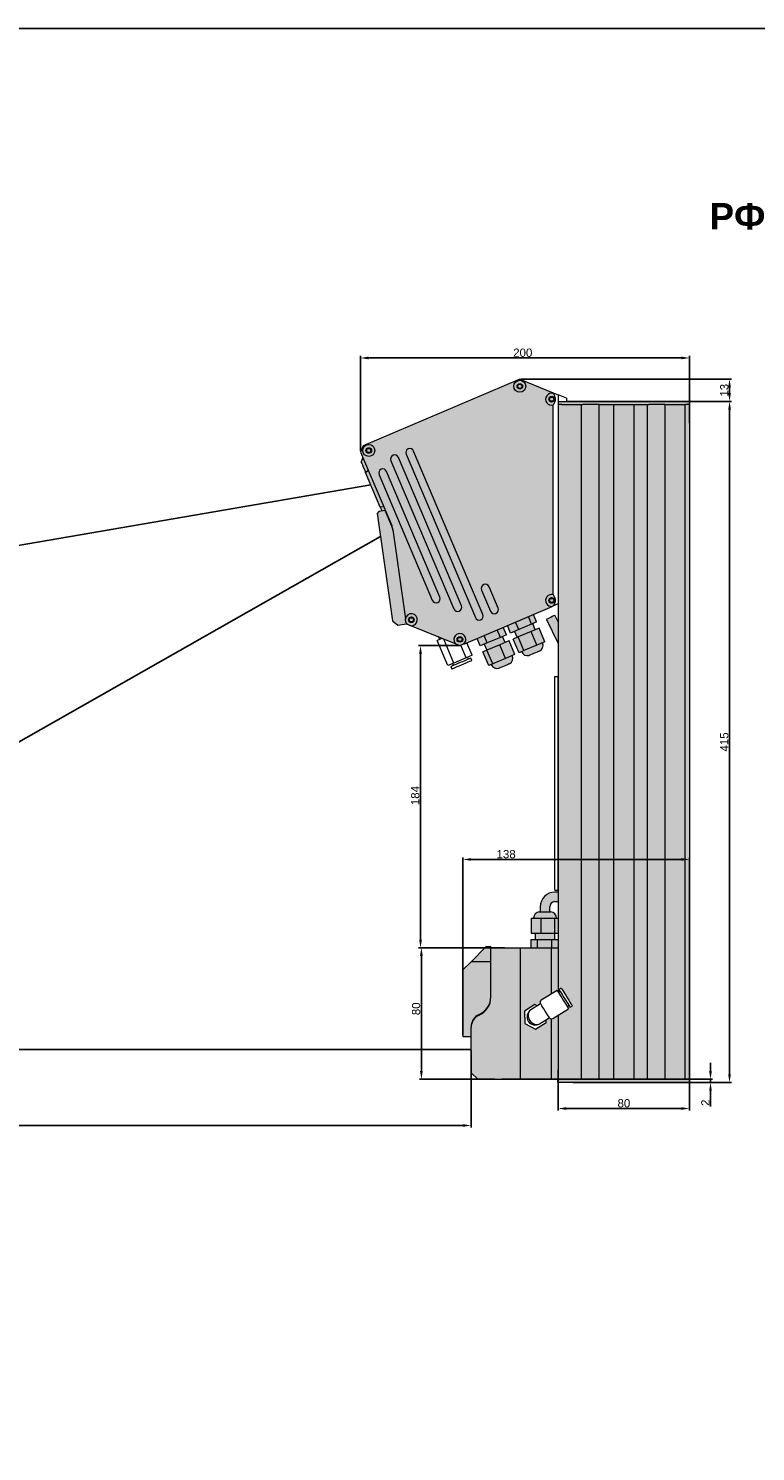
# Model space of a CAD drawing. Header units: millimetres. Extents: x 1690 to 10670, y 1931 to 4673.
# Tile 45 of 48: x 9654 to 10097, y 3106 to 3972. Entities that reach past the tile are written whole.
import ezdxf

# ---------------------------------------------------------------- set-up
doc = ezdxf.new("R2010")
doc.units = ezdxf.units.MM
doc.layers.add('FORMAT', color=7, linetype='Continuous')
doc.styles.get("Standard").update_dxf_attribs({"font": 'arial.ttf'})
doc.dimstyles.new('ISO-25', dxfattribs={"dimtxt": 2.5, "dimasz": 2.5, "dimexe": 1.25, "dimexo": 0.625, "dimtad": 1, "dimdec": 0, "dimtxsty": 'Standard', "dimcen": 2.5, "dimadec": 0, "dimazin": 0, "dimtfac": 1, "dimtdec": 0, "dimtmove": 0, "dimatfit": 3, "dimfxl": 0, "dimarcsym": 0})

# ---------------------------------------------------------------- blocks, each defined once
blk = doc.blocks.new('*D173')
at = {"color": 0, "lineweight": -2, "transparency": 16777216}
for p, q in [((9317.97, 3349.68), (9317.97, 3303.48)), ((9923.57, 3350.31), (9923.57, 3303.48)), ((9322.97, 3304.73), (9918.57, 3304.73))]:
    blk.add_line(p, q, dxfattribs=at)
at = {"color": 0, "transparency": 16777216}
for points in [[(9322.97, 3305.56), (9322.97, 3303.9), (9317.97, 3304.73)], [(9918.57, 3305.56), (9918.57, 3303.9), (9923.57, 3304.73)]]:
    blk.add_solid(points, dxfattribs=at)
at = {"layer": 'Defpoints', "color": 0, "transparency": 16777216}
for p in [(9317.97, 3350.31), (9923.57, 3350.93), (9923.57, 3304.73)]:
    blk.add_point(p, dxfattribs=at)
at = {"color": 0, "transparency": 16777216, "insert": (9615.79, 3315.52), "char_height": 20, "attachment_point": 5}
blk.add_mtext('smrZ', dxfattribs=at)
blk = doc.blocks.new('*D175')
at = {"color": 0, "lineweight": -2, "transparency": 16777216}
for p, q in [((9856.24, 3715.06), (9856.24, 3773)), ((9861.24, 3771.75), (10051.57, 3771.75)), ((10056.57, 3732.01), (10056.57, 3773))]:
    blk.add_line(p, q, dxfattribs=at)
at = {"color": 0, "transparency": 16777216}
for points in [[(9861.24, 3772.58), (9861.24, 3770.92), (9856.24, 3771.75)], [(10051.57, 3772.58), (10051.57, 3770.92), (10056.57, 3771.75)]]:
    blk.add_solid(points, dxfattribs=at)
at = {"layer": 'Defpoints', "color": 0, "transparency": 16777216}
for p in [(10056.57, 3771.75), (10056.57, 3731.39), (9856.24, 3714.44)]:
    blk.add_point(p, dxfattribs=at)
at = {"color": 0, "transparency": 16777216, "insert": (9955, 3774.93), "char_height": 5, "attachment_point": 5}
blk.add_mtext('200', dxfattribs=at)
blk = doc.blocks.new('*D174')
at = {"color": 0, "lineweight": -2, "transparency": 16777216}
for p, q in [((10069.28, 3337.86), (10069.28, 3342.86)), ((9942.15, 3332.86), (10070.53, 3332.86)), ((9985.65, 3330.86), (10070.53, 3330.86)), ((10069.28, 3332.86), (10069.28, 3330.86)), ((10069.28, 3325.86), (10069.28, 3316.3))]:
    blk.add_line(p, q, dxfattribs=at)
at = {"color": 0, "transparency": 16777216}
for points in [[(10068.45, 3337.86), (10070.11, 3337.86), (10069.28, 3332.86)], [(10068.45, 3325.86), (10070.11, 3325.86), (10069.28, 3330.86)]]:
    blk.add_solid(points, dxfattribs=at)
at = {"layer": 'Defpoints', "color": 0, "transparency": 16777216}
for p in [(9941.53, 3332.86), (9985.02, 3330.86), (10069.28, 3330.86)]:
    blk.add_point(p, dxfattribs=at)
at = {"color": 0, "transparency": 16777216, "insert": (10066.15, 3318.58), "char_height": 5, "attachment_point": 5, "rotation": 90}
blk.add_mtext('2', dxfattribs=at)
blk = doc.blocks.new('*D176')
at = {"color": 0, "lineweight": -2, "transparency": 16777216}
for p, q in [((9916.12, 3596.72), (9891.49, 3596.72)), ((9892.74, 3591.72), (9892.74, 3417.86)), ((9936.19, 3412.86), (9891.49, 3412.86))]:
    blk.add_line(p, q, dxfattribs=at)
at = {"color": 0, "transparency": 16777216}
for points in [[(9891.9, 3591.72), (9893.57, 3591.72), (9892.74, 3596.72)], [(9891.9, 3417.86), (9893.57, 3417.86), (9892.74, 3412.86)]]:
    blk.add_solid(points, dxfattribs=at)
at = {"layer": 'Defpoints', "color": 0, "transparency": 16777216}
for p in [(9916.74, 3596.72), (9892.74, 3412.86), (9936.81, 3412.86)]:
    blk.add_point(p, dxfattribs=at)
at = {"color": 0, "transparency": 16777216, "insert": (9889.56, 3505.48), "char_height": 5, "attachment_point": 5, "rotation": 90}
blk.add_mtext('184', dxfattribs=at)
blk = doc.blocks.new('*D177')
at = {"color": 0, "lineweight": -2, "transparency": 16777216}
for p, q in [((9953.76, 3758.83), (10082.13, 3758.83)), ((10080.88, 3750.36), (10080.88, 3753.83)), ((9982.2, 3745.36), (10082.13, 3745.36))]:
    blk.add_line(p, q, dxfattribs=at)
at = {"color": 0, "transparency": 16777216}
for points in [[(10080.04, 3753.83), (10081.71, 3753.83), (10080.88, 3758.83)], [(10080.04, 3750.36), (10081.71, 3750.36), (10080.88, 3745.36)]]:
    blk.add_solid(points, dxfattribs=at)
at = {"layer": 'Defpoints', "color": 0, "transparency": 16777216}
for p in [(9953.14, 3758.83), (10080.88, 3758.83), (9981.57, 3745.36)]:
    blk.add_point(p, dxfattribs=at)
at = {"color": 0, "transparency": 16777216, "insert": (10077.7, 3752.1), "char_height": 5, "attachment_point": 5, "rotation": 90}
blk.add_mtext('13', dxfattribs=at)
blk = doc.blocks.new('*D178')
at = {"color": 0, "lineweight": -2, "transparency": 16777216}
for p, q in [((9943.95, 3412.86), (9892.02, 3412.86)), ((9893.27, 3407.86), (9893.27, 3337.86)), ((9937.96, 3332.86), (9892.02, 3332.86))]:
    blk.add_line(p, q, dxfattribs=at)
at = {"color": 0, "transparency": 16777216}
for points in [[(9892.43, 3407.86), (9894.1, 3407.86), (9893.27, 3412.86)], [(9892.43, 3337.86), (9894.1, 3337.86), (9893.27, 3332.86)]]:
    blk.add_solid(points, dxfattribs=at)
at = {"layer": 'Defpoints', "color": 0, "transparency": 16777216}
for p in [(9944.57, 3412.86), (9893.27, 3332.86), (9938.59, 3332.86)]:
    blk.add_point(p, dxfattribs=at)
at = {"color": 0, "transparency": 16777216, "insert": (9890.09, 3375.74), "char_height": 5, "attachment_point": 5, "rotation": 90}
blk.add_mtext('80', dxfattribs=at)
blk = doc.blocks.new('*D179')
at = {"color": 0, "lineweight": -2, "transparency": 16777216}
for p, q in [((9918.57, 3359.49), (9918.57, 3467.88)), ((10051.57, 3466.63), (9923.57, 3466.63)), ((10056.57, 3335.75), (10056.57, 3467.88))]:
    blk.add_line(p, q, dxfattribs=at)
at = {"color": 0, "transparency": 16777216}
for points in [[(9923.57, 3467.46), (9923.57, 3465.79), (9918.57, 3466.63)], [(10051.57, 3467.46), (10051.57, 3465.79), (10056.57, 3466.63)]]:
    blk.add_solid(points, dxfattribs=at)
at = {"layer": 'Defpoints', "color": 0, "transparency": 16777216}
for p in [(9918.57, 3466.63), (9918.57, 3358.86), (10056.57, 3335.12)]:
    blk.add_point(p, dxfattribs=at)
at = {"color": 0, "transparency": 16777216, "insert": (9944.87, 3469.81), "char_height": 5, "attachment_point": 5}
blk.add_mtext('138', dxfattribs=at)
blk = doc.blocks.new('*D180')
at = {"color": 0, "lineweight": -2, "transparency": 16777216}
for p, q in [((10014.41, 3745.36), (10082.13, 3745.36)), ((10080.88, 3740.36), (10080.88, 3335.86)), ((10037.1, 3330.86), (10082.13, 3330.86))]:
    blk.add_line(p, q, dxfattribs=at)
at = {"color": 0, "transparency": 16777216}
for points in [[(10080.04, 3740.36), (10081.71, 3740.36), (10080.88, 3745.36)], [(10080.04, 3335.86), (10081.71, 3335.86), (10080.88, 3330.86)]]:
    blk.add_solid(points, dxfattribs=at)
at = {"layer": 'Defpoints', "color": 0, "transparency": 16777216}
for p in [(10013.78, 3745.36), (10036.47, 3330.86), (10080.88, 3330.86)]:
    blk.add_point(p, dxfattribs=at)
at = {"color": 0, "transparency": 16777216, "insert": (10077.7, 3538.11), "char_height": 5, "attachment_point": 5, "rotation": 90}
blk.add_mtext('415', dxfattribs=at)
blk = doc.blocks.new('*D181')
at = {"color": 0, "lineweight": -2, "transparency": 16777216}
for p, q in [((9976.57, 3338.68), (9976.57, 3313.81)), ((10056.57, 3338.68), (10056.57, 3313.81)), ((9981.57, 3315.06), (10051.57, 3315.06))]:
    blk.add_line(p, q, dxfattribs=at)
at = {"color": 0, "transparency": 16777216}
for points in [[(9981.57, 3315.89), (9981.57, 3314.23), (9976.57, 3315.06)], [(10051.57, 3315.89), (10051.57, 3314.23), (10056.57, 3315.06)]]:
    blk.add_solid(points, dxfattribs=at)
at = {"layer": 'Defpoints', "color": 0, "transparency": 16777216}
for p in [(9976.57, 3339.3), (10056.57, 3339.3), (10056.57, 3315.06)]:
    blk.add_point(p, dxfattribs=at)
at = {"color": 0, "transparency": 16777216, "insert": (10016.57, 3318.24), "char_height": 5, "attachment_point": 5}
blk.add_mtext('80', dxfattribs=at)

msp = doc.modelspace()

# ---------------------------------------------------------------- hatches: boundary and pattern name
h = msp.add_hatch(color=254)
h.dxf.hatch_style = 1
h.paths.add_polyline_path([(9888.54, 3715.11, 1), (9883.94, 3713.16), (9926.14, 3613.74, 0.999593), (9930.74, 3615.7)], flags=0)
h.paths.add_polyline_path([(9879.34, 3711.21, 1), (9874.73, 3709.25), (9913.03, 3619.04, 0.999716), (9917.63, 3621)], flags=16)
h.paths.add_polyline_path([(9973.57, 3743.15, -1.324657), (9973.57, 3750.17), (9973.57, 3750.57), (9953.14, 3758.83), (9857.83, 3718.37), (9856.24, 3714.44), (9875.22, 3669.72), (9875.26, 3669.41), (9871.25, 3678.87), (9867.29, 3678.31), (9866.44, 3677.18), (9875.62, 3611.82), (9879.01, 3609.27), (9883.96, 3609.97), (9883.82, 3610.94), (9883.54, 3612.99, -2.328526), (9886.79, 3608.82), (9914.44, 3597.65, -2.825265), (9919.03, 3597.69), (9972.99, 3620.6, -1.217609), (9973.57, 3627.73)])
h.paths.add_polyline_path([(9904.51, 3626.3, -0.999894), (9899.92, 3624.34), (9867.48, 3700.74, -0.99952), (9872.08, 3702.7)], flags=16)
h.paths.add_polyline_path([(9874.73, 3709.25, -1), (9879.34, 3711.21), (9879.34, 3711.21), (9917.63, 3621, -0.999716), (9913.03, 3619.04)], flags=16)
h.paths.add_polyline_path([(9883.94, 3713.16, -1), (9888.54, 3715.11), (9930.74, 3615.7, -0.999593), (9926.14, 3613.74)], flags=16)
h.paths.add_polyline_path([(9939.95, 3619.61, -1), (9935.34, 3617.65), (9935.34, 3617.65), (9929.87, 3630.54, -0.999504), (9934.47, 3632.5)], flags=16)
h.paths.add_polyline_path([(9857.58, 3715.47, -1), (9864.88, 3715.47, -1)], flags=16)
h.paths.add_polyline_path([(9859.53, 3715.47, -1), (9862.93, 3715.47, -1)], flags=0)
h.paths.add_polyline_path([(9859.98, 3715.47, -1), (9862.48, 3715.47, -1)], flags=0)
h.paths.add_polyline_path([(9949.53, 3754.5, -1), (9956.83, 3754.5, -1)], flags=16)
h.paths.add_polyline_path([(9951.48, 3754.5, -1), (9954.88, 3754.5, -1)], flags=0)
h.paths.add_polyline_path([(9951.93, 3754.5, -1), (9954.43, 3754.5, -1)], flags=0)
h = msp.add_hatch(color=254)
h.dxf.hatch_style = 1
edge = h.paths.add_edge_path()
edge.add_spline(control_points=[(9973.57, 3750.17), (9973.66, 3750.06), (9974.06, 3749.5), (9974.58, 3748.56), (9974.92, 3747.2), (9974.9, 3745.97), (9974.49, 3744.5), (9973.93, 3743.68), (9973.57, 3743.15)], knot_values=[0, 0, 0, 0, 0.061223, 0.293751, 0.431238, 0.583878, 0.735435, 1, 1, 1, 1], degree=3, periodic=0)
edge.add_arc((9972.57, 3746.66), 3.65, 74.09941, 285.90096)
h.paths.add_polyline_path([(9974.27, 3746.66, -1), (9970.87, 3746.66, -1)], flags=16)
h.paths.add_polyline_path([(9973.82, 3746.66, -1), (9971.32, 3746.66, -1)], flags=0)
h.paths.add_polyline_path([(9956.83, 3754.5, 1), (9949.53, 3754.5, 1)])
h.paths.add_polyline_path([(9951.48, 3754.5, -1), (9954.88, 3754.5, -1)], flags=16)
h.paths.add_polyline_path([(9951.93, 3754.5, -1), (9954.43, 3754.5, -1)], flags=0)
h.paths.add_polyline_path([(9857.58, 3715.47, 1), (9864.88, 3715.47, 1)])
h.paths.add_polyline_path([(9862.93, 3715.47, -1), (9859.53, 3715.47, -1)], flags=16)
h.paths.add_polyline_path([(9862.48, 3715.47, -1), (9859.98, 3715.47, -1)], flags=0)
h.paths.add_polyline_path([(9857.61, 3711.22), (9856.55, 3708.59), (9856.56, 3708.55), (9856.7, 3708.23), (9856.98, 3707.58), (9857.38, 3706.63), (9857.91, 3705.39), (9858.55, 3703.88), (9859.29, 3702.14), (9860.86, 3703.54)])
h.paths.add_polyline_path([(9860.86, 3703.54), (9859.29, 3702.14), (9868.26, 3680.99), (9870.37, 3681.15)])
edge = h.paths.add_edge_path()
edge.add_spline(control_points=[(9883.54, 3612.99), (9883.58, 3612.66), (9883.68, 3611.98), (9883.77, 3611.29), (9883.82, 3610.94)], knot_values=[0, 0, 0, 0, 0.484658, 1, 1, 1, 1], degree=3, periodic=0)
edge.add_arc((9887.15, 3612.45), 3.65, 204.48313, 231.51679)
edge.add_line((9884.87, 3609.6), (9884.87, 3609.6))
edge.add_spline(control_points=[(9884.87, 3609.6), (9885.18, 3609.47), (9885.82, 3609.21), (9886.46, 3608.95), (9886.79, 3608.82)], knot_values=[0, 0, 0, 0, 0.484656, 1, 1, 1, 1], degree=3, periodic=0)
edge.add_arc((9887.15, 3612.45), 3.65, 264.48282, 531.51719)
edge = h.paths.add_edge_path()
edge.add_spline(control_points=[(9914.44, 3597.65), (9914.75, 3597.53), (9915.39, 3597.27), (9916.03, 3597.01), (9916.36, 3596.88)], knot_values=[0, 0, 0, 0, 0.484653, 1, 1, 1, 1], degree=3, periodic=0)
edge.add_arc((9916.71, 3600.51), 3.65, 264.48368, 276.51644)
edge.add_line((9917.12, 3596.88), (9917.12, 3596.88))
edge.add_spline(control_points=[(9917.12, 3596.88), (9917.22, 3596.92), (9917.63, 3597.1), (9918.29, 3597.38), (9918.82, 3597.6), (9919.03, 3597.69)], knot_values=[0, 0, 0, 0, 0.155339, 0.660251, 1, 1, 1, 1], degree=3, periodic=0)
edge.add_arc((9916.71, 3600.51), 3.65, 309.48295, 591.51746)
h.paths.add_polyline_path([(9918.41, 3600.51, -1), (9915.01, 3600.51, -1)], flags=16)
h.paths.add_polyline_path([(9917.96, 3600.51, -1), (9915.46, 3600.51, -1)], flags=0)
edge = h.paths.add_edge_path()
edge.add_spline(control_points=[(9973.57, 3627.73), (9973.61, 3627.68), (9974, 3627.16), (9974.52, 3626.27), (9974.9, 3624.91), (9974.92, 3623.7), (9974.57, 3622.25), (9974.04, 3621.42), (9973.71, 3620.9)], knot_values=[0, 0, 0, 0, 0.031073, 0.285948, 0.428123, 0.582769, 0.736498, 1, 1, 1, 1], degree=3, periodic=0)
edge.add_arc((9972.57, 3624.22), 3.65, 74.09901, 276.51668)
edge.add_line((9972.99, 3620.6), (9972.99, 3620.6))
edge.add_line((9972.99, 3620.6), (9973.71, 3620.9))
h.paths.add_polyline_path([(9974.27, 3624.22, -1), (9970.87, 3624.22, -1)], flags=16)
h.paths.add_polyline_path([(9973.82, 3624.22, -1), (9971.32, 3624.22, -1)], flags=0)
h = msp.add_hatch(color=254)
h.dxf.hatch_style = 1
h.paths.add_polyline_path([(9951.48, 3754.5, 1), (9954.88, 3754.5, 1)])
h.paths.add_polyline_path([(9954.43, 3754.5, -1), (9951.93, 3754.5, -1)], flags=16)
h.paths.add_polyline_path([(9970.87, 3746.66, 1), (9974.27, 3746.66, 1)])
h.paths.add_polyline_path([(9973.82, 3746.66, -1), (9971.32, 3746.66, -1)], flags=16)
h.paths.add_polyline_path([(9862.93, 3715.47, 1), (9859.53, 3715.47, 1)])
h.paths.add_polyline_path([(9859.98, 3715.47, -1), (9862.48, 3715.47, -1)], flags=16)
h.paths.add_polyline_path([(9929.87, 3630.54), (9935.34, 3617.65, 1), (9939.95, 3619.61), (9934.47, 3632.5, 0.999504)])
h.paths.add_polyline_path([(9888.54, 3715.11, 1), (9883.94, 3713.16), (9926.14, 3613.74, 0.999593), (9930.74, 3615.7)])
h.paths.add_polyline_path([(9872.08, 3702.7, 0.99952), (9867.48, 3700.74), (9899.92, 3624.34, 0.999894), (9904.51, 3626.3)])
h = msp.add_hatch(color=254)
h.dxf.hatch_style = 1
h.paths.add_polyline_path([(9973.82, 3746.66, 1), (9971.32, 3746.66, 1)])
h.paths.add_polyline_path([(9951.93, 3754.5, 1), (9954.43, 3754.5, 1)])
h.paths.add_polyline_path([(9862.48, 3715.47, 1), (9859.98, 3715.47, 1)])
h.paths.add_polyline_path([(9870.37, 3681.15), (9868.26, 3680.99), (9869, 3679.25), (9869.28, 3678.59), (9871.25, 3678.87), (9873.52, 3673.52), (9873.63, 3673.48)])
h.paths.add_polyline_path([(9915.46, 3600.51, 1), (9917.96, 3600.51, 1)])
h.paths.add_polyline_path([(9971.32, 3624.22, 1), (9973.82, 3624.22, 1)])
at = {"true_color": 0xf0f0f0}
h = msp.add_hatch(color=7, dxfattribs=at)
h.dxf.hatch_style = 1
h.paths.add_polyline_path([(10056.57, 3745.36), (10054.07, 3745.36), (10041.57, 3745.36), (10031.37, 3745.36), (10001.47, 3745.36), (9991.27, 3745.36), (9978.77, 3745.36), (9976.57, 3745.36), (9976.57, 3743.36), (9978.77, 3743.36), (9991.27, 3743.36), (9991.46, 3743.36), (10001.46, 3743.36), (10001.47, 3743.36), (10031.37, 3743.36), (10031.68, 3743.36), (10041.57, 3743.36), (10054.07, 3743.36), (10056.57, 3743.36)])
h = msp.add_hatch(color=7, dxfattribs=at)
h.dxf.hatch_style = 1
h.paths.add_polyline_path([(9990.66, 3743.36), (9979.57, 3743.36), (9978.77, 3743.36), (9976.57, 3743.36), (9976.57, 3622.12), (9976.57, 3412.86), (9976.57, 3385.82), (9976.69, 3385.64), (9976.72, 3385.59), (9977.82, 3386.28), (9977.49, 3386.81), (9977.2, 3387.27), (9977.1, 3387.43), (9978.46, 3388.27), (9978.56, 3388.12), (9978.85, 3387.66), (9979.31, 3386.92), (9979.91, 3385.95), (9980.63, 3384.8), (9981.42, 3383.54), (9982.23, 3382.24), (9983.02, 3380.98), (9983.74, 3379.83), (9984.34, 3378.86), (9984.8, 3378.12), (9985.19, 3377.5), (9983.83, 3376.66), (9983.73, 3376.81), (9983.45, 3377.27), (9983.12, 3377.8), (9982.01, 3377.11), (9982.29, 3376.68), (9982.65, 3376.09), (9982.84, 3375.79), (9982.86, 3375.75), (9976.57, 3371.83), (9976.57, 3332.86), (9978.77, 3332.86), (9990.66, 3332.86)])
h.paths.add_polyline_path([(10001.46, 3743.36), (9991.46, 3743.36), (9991.27, 3743.36), (9990.66, 3743.36), (9990.66, 3332.86), (9991.27, 3332.86), (9991.46, 3332.86), (10001.46, 3332.86)])
h.paths.add_polyline_path([(10010.46, 3743.36), (10002.26, 3743.36), (10001.46, 3743.36), (10001.46, 3332.86), (10001.47, 3332.86), (10010.46, 3332.86)])
h.paths.add_polyline_path([(10022.68, 3743.36), (10010.46, 3743.36), (10010.46, 3332.86), (10022.68, 3332.86)])
h.paths.add_polyline_path([(10030.88, 3743.36), (10022.68, 3743.36), (10022.68, 3332.86), (10030.88, 3332.86)])
h.paths.add_polyline_path([(10041.68, 3743.36), (10031.68, 3743.36), (10031.37, 3743.36), (10030.88, 3743.36), (10030.88, 3332.86), (10031.37, 3332.86), (10031.68, 3332.86), (10041.68, 3332.86)])
h.paths.add_polyline_path([(10053.57, 3743.36), (10042.48, 3743.36), (10041.68, 3743.36), (10041.68, 3332.86), (10053.57, 3332.86)])
h.paths.add_polyline_path([(10056.57, 3743.36), (10054.07, 3743.36), (10053.57, 3743.36), (10053.57, 3332.86), (10054.07, 3332.86), (10056.57, 3332.86)])
h = msp.add_hatch(color=252)
h.dxf.hatch_style = 1
h.paths.add_polyline_path([(9950.55, 3611.07), (9945.66, 3609), (9947.62, 3604.39), (9952.5, 3606.47)])
h.paths.add_polyline_path([(9960.4, 3609.82), (9958.45, 3614.42), (9950.55, 3611.07), (9952.5, 3606.47)])
h.paths.add_polyline_path([(9961.46, 3615.7), (9958.45, 3614.42), (9960.4, 3609.82), (9963.41, 3611.1)])
h.paths.add_polyline_path([(9964.97, 3607.42), (9960.07, 3605.33), (9963.58, 3597.05), (9968.49, 3599.13)])
h.paths.add_polyline_path([(9960.07, 3605.33), (9952.17, 3601.98), (9955.69, 3593.7), (9963.58, 3597.05)])
h.paths.add_polyline_path([(9952.17, 3601.98), (9949.18, 3600.71), (9952.7, 3592.43), (9955.69, 3593.7)])
h.paths.add_polyline_path([(9963.68, 3592.78), (9964.52, 3593.13), (9965.1, 3593.38), (9965.35, 3593.49), (9965.37, 3593.49, 0.37796), (9967.04, 3598.51), (9963.58, 3597.05), (9955.69, 3593.7), (9954.15, 3593.04, 0.377969), (9958.92, 3590.76), (9958.93, 3590.76), (9959.2, 3590.88), (9959.78, 3591.12), (9960.62, 3591.48), (9961.62, 3591.9), (9962.68, 3592.35)])
h = msp.add_hatch(color=254)
h.dxf.hatch_style = 1
h.paths.add_polyline_path([(9976.57, 3611.18), (9974.61, 3615.2), (9974.34, 3615.07), (9973.76, 3614.79), (9972.95, 3614.39), (9972.01, 3613.93), (9971.06, 3613.47), (9970.25, 3613.07), (9969.67, 3612.79), (9969.41, 3612.66), (9969.4, 3612.66), (9976.57, 3597.95)])
h = msp.add_hatch(color=252)
h.dxf.hatch_style = 1
h.paths.add_polyline_path([(9931.45, 3602.96), (9927.18, 3601.15), (9929.14, 3596.55), (9933.41, 3598.36)])
h.paths.add_polyline_path([(9939.42, 3606.35), (9931.45, 3602.96), (9933.41, 3598.36), (9941.37, 3601.74)])
h.paths.add_polyline_path([(9943.11, 3607.92), (9939.42, 3606.35), (9941.37, 3601.74), (9945.07, 3603.31)])
h.paths.add_polyline_path([(9942.63, 3602.28), (9941.37, 3601.74), (9933.41, 3598.36), (9931.58, 3597.59), (9933.14, 3593.91), (9933.19, 3593.92), (9940.94, 3597.22), (9944.19, 3598.59)])
h.paths.add_polyline_path([(9946.62, 3599.63), (9946.42, 3599.54), (9940.94, 3597.22), (9944.46, 3588.93), (9949.94, 3591.26), (9950.14, 3591.34)])
h.paths.add_polyline_path([(9940.94, 3597.22), (9933.19, 3593.92), (9936.7, 3585.64), (9944.46, 3588.93)])
h.paths.add_polyline_path([(9933.19, 3593.92), (9930.91, 3592.96), (9930.71, 3592.87), (9934.23, 3584.59), (9934.43, 3584.67), (9936.7, 3585.64)])
h.paths.add_polyline_path([(9945.62, 3585.11), (9946.36, 3585.43), (9946.82, 3585.62), (9946.95, 3585.68, 0.377972), (9948.63, 3590.7), (9944.46, 3588.93), (9936.7, 3585.64), (9935.74, 3585.23, 0.377967), (9940.51, 3582.94), (9940.58, 3582.97), (9940.97, 3583.14), (9941.66, 3583.43), (9942.57, 3583.82), (9943.61, 3584.26), (9944.66, 3584.71)])
h = msp.add_hatch(color=252)
h.dxf.hatch_style = 1
h.paths.add_polyline_path([(9962.6, 3606.41), (9961.04, 3610.09), (9960.4, 3609.82), (9952.5, 3606.47), (9949.99, 3605.4), (9951.55, 3601.72), (9952.17, 3601.98), (9960.07, 3605.33)])
h = msp.add_hatch(color=252)
h.dxf.hatch_style = 1
h.paths.add_polyline_path([(9976.57, 3446.73), (9974.56, 3446.73, 0.413973), (9965.67, 3437.83), (9965.67, 3434.83), (9971.47, 3434.83), (9971.47, 3437.83, -0.414214), (9974.57, 3440.93), (9974.57, 3440.93), (9976.57, 3440.93)])
h.paths.add_polyline_path([(9972.07, 3434.83), (9965.07, 3434.83, 0.377963), (9961.57, 3430.86), (9965.91, 3430.86), (9974.38, 3430.86), (9975.57, 3430.86, 0.377963)])
h.paths.add_polyline_path([(9965.91, 3430.86), (9961.57, 3430.86), (9960.1, 3430.86), (9960.1, 3421.86), (9965.91, 3421.86)])
h.paths.add_polyline_path([(9974.38, 3430.86), (9965.91, 3430.86), (9965.91, 3421.86), (9974.38, 3421.86)])
h.paths.add_polyline_path([(9976.57, 3430.86), (9974.38, 3430.86), (9974.38, 3421.86), (9976.57, 3421.86)])
h.paths.add_polyline_path([(9974.57, 3421.86), (9974.38, 3421.86), (9965.91, 3421.86), (9962.57, 3421.86), (9962.57, 3417.86), (9963.77, 3417.86), (9972.41, 3417.86), (9974.57, 3417.86)])
h.paths.add_polyline_path([(9976.57, 3417.86), (9972.41, 3417.86), (9972.41, 3412.86), (9972.57, 3412.86), (9976.57, 3412.86)])
h.paths.add_polyline_path([(9972.41, 3417.86), (9963.77, 3417.86), (9963.77, 3412.86), (9972.41, 3412.86)])
h.paths.add_polyline_path([(9963.77, 3417.86), (9962.57, 3417.86), (9959.93, 3417.86), (9959.93, 3412.86), (9963.77, 3412.86)])
h = msp.add_hatch(color=254)
h.dxf.hatch_style = 1
h.paths.add_polyline_path([(9953.57, 3412.86), (9935.57, 3412.86), (9935.57, 3382.87, -0.298335), (9928.37, 3371.86, 0.298324), (9923.57, 3364.53), (9923.57, 3336.86), (9927.57, 3332.86), (9953.57, 3332.86)])
h.paths.add_polyline_path([(9935.57, 3404.36), (9923.57, 3404.36), (9918.57, 3399.36), (9918.57, 3358.86), (9923.57, 3358.86), (9923.57, 3364.53, -0.298324), (9928.37, 3371.86, 0.298335), (9935.57, 3382.87)])
h.paths.add_polyline_path([(9935.57, 3412.86), (9935.57, 3413.36), (9932.57, 3413.36), (9923.57, 3404.36), (9935.57, 3404.36)])
h.paths.add_polyline_path([(9972.57, 3412.86), (9953.57, 3412.86), (9953.57, 3332.86), (9972.57, 3332.86), (9972.57, 3369.54, -0.274444), (9971.21, 3370.24), (9971.16, 3370.33), (9969.14, 3369.07), (9969.2, 3367.34), (9962.83, 3363.36), (9956.21, 3366.89), (9955.95, 3374.39), (9962.31, 3378.36), (9963.84, 3377.55), (9965.86, 3378.81), (9965.81, 3378.9, -0.413989), (9966.28, 3380.96), (9972.57, 3384.89)])
h = msp.add_hatch(color=7, dxfattribs=at)
h.dxf.hatch_style = 1
h.paths.add_polyline_path([(9976.57, 3371.83), (9973.28, 3369.77, -0.125403), (9972.57, 3369.54), (9972.57, 3332.86), (9976.57, 3332.86)])
h.paths.add_polyline_path([(9976.57, 3412.86), (9972.57, 3412.86), (9972.57, 3384.89), (9975.87, 3386.95), (9975.96, 3386.8), (9976.24, 3386.35), (9976.57, 3385.82)])
h = msp.add_hatch(color=254)
h.dxf.hatch_style = 1
h.paths.add_polyline_path([(10056.57, 3332.86), (10054.07, 3332.86), (10041.57, 3332.86), (10031.68, 3332.86), (10031.37, 3332.86), (10001.47, 3332.86), (10001.46, 3332.86), (9991.46, 3332.86), (9991.27, 3332.86), (9978.77, 3332.86), (9976.57, 3332.86), (9976.27, 3332.86), (9976.27, 3330.86), (9978.77, 3330.86), (9991.27, 3330.86), (10001.47, 3330.86), (10031.37, 3330.86), (10041.57, 3330.86), (10054.07, 3330.86), (10056.57, 3330.86)])

# ---------------------------------------------------------------- linework, layer by layer
at = {"color": 7, "linetype": 'Continuous', "lineweight": 15}
for p, q in [((9953.14, 3758.83), (9857.83, 3718.37)), ((9953.14, 3758.83), (9973.57, 3750.57)), ((9973.57, 3750.17), (9973.57, 3750.57)), ((9973.57, 3750.57), (9976.57, 3749.36)), ((9973.57, 3627.73), (9973.57, 3743.15)), ((9976.57, 3749.36), (9976.57, 3622.12)), ((9981.57, 3747.34), (9976.57, 3749.36)), ((9976.57, 3745.36), (9978.77, 3745.36)), ((9978.77, 3743.36), (9976.57, 3743.36)), ((9978.77, 3745.36), (9991.27, 3745.36)), ((9978.77, 3743.36), (9991.27, 3743.36)), ((9979.57, 3743.36), (9990.66, 3743.36)), ((9981.57, 3747.34), (9981.57, 3745.36)), ((9990.66, 3332.86), (9990.66, 3743.36)), ((10001.47, 3745.36), (9991.27, 3745.36)), ((9991.27, 3743.36), (9991.46, 3743.36)), ((10001.46, 3743.36), (9991.46, 3743.36)), ((10001.46, 3332.86), (10001.46, 3743.36)), ((10001.46, 3743.36), (10001.47, 3743.36)), ((10001.47, 3745.36), (10031.37, 3745.36)), ((10001.47, 3743.36), (10031.37, 3743.36)), ((10002.26, 3743.36), (10010.46, 3743.36)), ((10010.46, 3332.86), (10010.46, 3743.36)), ((10022.68, 3743.36), (10022.68, 3332.86)), ((10022.68, 3743.36), (10030.88, 3743.36)), ((10030.88, 3332.86), (10030.88, 3743.36)), ((10041.57, 3745.36), (10031.37, 3745.36)), ((10031.37, 3743.36), (10031.68, 3743.36)), ((10041.57, 3743.36), (10031.68, 3743.36)), ((10041.57, 3745.36), (10054.07, 3745.36)), ((10041.57, 3743.36), (10054.07, 3743.36)), ((10041.68, 3332.86), (10041.68, 3743.36)), ((10042.48, 3743.36), (10053.57, 3743.36)), ((10053.57, 3743.36), (10053.57, 3332.86)), ((10054.07, 3745.36), (10056.57, 3745.36)), ((10056.57, 3743.36), (10054.07, 3743.36)), ((10056.57, 3745.36), (10056.57, 3743.36)), ((10056.57, 3743.36), (10056.57, 3332.86)), ((9857.83, 3718.37), (9856.24, 3714.44)), ((9930.74, 3615.7), (9888.54, 3715.11)), ((9856.24, 3714.44), (9875.22, 3669.72)), ((9857.61, 3711.22), (9856.55, 3708.59)), ((9874.73, 3709.25), (9913.03, 3619.04)), ((9917.63, 3621), (9879.34, 3711.21)), ((9883.94, 3713.16), (9926.14, 3613.75)), ((9859.29, 3702.14), (9860.86, 3703.54)), ((9868.26, 3680.99), (9859.29, 3702.14)), ((9867.48, 3700.74), (9899.91, 3624.34)), ((9904.52, 3626.29), (9872.09, 3702.7)), ((9870.37, 3681.15), (9868.26, 3680.99)), ((9867.29, 3678.31), (9866.44, 3677.18)), ((9866.44, 3677.18), (9875.62, 3611.82)), ((9871.25, 3678.87), (9867.29, 3678.31)), ((9875.26, 3669.41), (9871.25, 3678.87)), ((9873.52, 3673.52), (9873.63, 3673.48)), ((9875.92, 3667.21), (9883.54, 3612.99)), ((9929.87, 3630.54), (9935.34, 3617.65)), ((9939.95, 3619.61), (9934.48, 3632.49)), ((9919.03, 3597.69), (9972.99, 3620.6)), ((9973.71, 3620.9), (9972.99, 3620.6)), ((9976.57, 3622.12), (9973.71, 3620.9)), ((9976.57, 3622.12), (9976.57, 3412.86)), ((9875.62, 3611.82), (9879.01, 3609.27)), ((9883.82, 3610.94), (9883.54, 3612.99)), ((9883.82, 3610.94), (9883.96, 3609.97)), ((9952.5, 3606.47), (9950.55, 3611.07)), ((9960.4, 3609.82), (9958.45, 3614.42)), ((9963.41, 3611.1), (9960.4, 3609.82)), ((9963.41, 3611.1), (9961.46, 3615.7)), ((9969.4, 3612.66), (9976.57, 3597.95)), ((9976.57, 3611.18), (9974.61, 3615.2)), ((9879.01, 3609.27), (9883.96, 3609.97)), ((9884.87, 3609.6), (9883.96, 3609.97)), ((9914.44, 3597.65), (9886.79, 3608.82)), ((9933.41, 3598.36), (9931.45, 3602.96)), ((9941.37, 3601.74), (9939.42, 3606.35)), ((9945.07, 3603.31), (9941.37, 3601.74)), ((9944.19, 3598.59), (9942.63, 3602.28)), ((9945.07, 3603.31), (9943.11, 3607.92)), ((9947.62, 3604.39), (9945.66, 3609)), ((9952.5, 3606.47), (9947.62, 3604.39)), ((9949.99, 3605.4), (9951.55, 3601.72)), ((9960.07, 3605.33), (9952.17, 3601.98)), ((9960.4, 3609.82), (9952.5, 3606.47)), ((9964.97, 3607.42), (9960.07, 3605.33)), ((9963.58, 3597.05), (9960.07, 3605.33)), ((9962.6, 3606.41), (9961.04, 3610.09)), ((9968.49, 3599.13), (9964.97, 3607.42)), ((9905.86, 3601.12), (9902.84, 3599.84)), ((9909.32, 3584.55), (9902.84, 3599.84)), ((9903.76, 3601.97), (9904.39, 3600.49)), ((9913.04, 3586.13), (9906.85, 3600.72)), ((9916.74, 3596.72), (9916.36, 3596.88)), ((9916.74, 3596.72), (9917.12, 3596.88)), ((9920.48, 3589.29), (9917.24, 3596.93)), ((9924.2, 3590.87), (9920.96, 3598.51)), ((9929.14, 3596.55), (9927.18, 3601.15)), ((9933.41, 3598.36), (9929.14, 3596.55)), ((9933.19, 3593.92), (9930.91, 3592.96)), ((9931.58, 3597.59), (9933.14, 3593.91)), ((9940.94, 3597.22), (9933.19, 3593.92)), ((9936.7, 3585.64), (9933.19, 3593.92)), ((9941.37, 3601.74), (9933.41, 3598.36)), ((9946.42, 3599.54), (9940.94, 3597.22)), ((9944.46, 3588.93), (9940.94, 3597.22)), ((9946.62, 3599.63), (9946.42, 3599.54)), ((9950.14, 3591.34), (9946.62, 3599.63)), ((9952.17, 3601.98), (9949.18, 3600.71)), ((9952.7, 3592.43), (9949.18, 3600.71)), ((9955.69, 3593.7), (9952.17, 3601.98)), ((9955.69, 3593.7), (9952.7, 3592.43)), ((9963.58, 3597.05), (9955.69, 3593.7)), ((9968.49, 3599.13), (9963.58, 3597.05)), ((9913.04, 3586.13), (9909.32, 3584.55)), ((9912.16, 3585.76), (9912.67, 3584.56)), ((9920.48, 3589.29), (9913.04, 3586.13)), ((9924.2, 3590.87), (9920.48, 3589.29)), ((9921.87, 3588.47), (9921.37, 3589.67)), ((9923.97, 3587.62), (9923.35, 3589.1)), ((9930.91, 3592.96), (9930.71, 3592.87)), ((9934.23, 3584.59), (9930.71, 3592.87)), ((9936.7, 3585.64), (9934.43, 3584.67)), ((9944.46, 3588.93), (9936.7, 3585.64)), ((9949.94, 3591.26), (9944.46, 3588.93)), ((9950.14, 3591.34), (9949.94, 3591.26)), ((9911.2, 3583.94), (9911.82, 3582.46)), ((9934.43, 3584.67), (9934.23, 3584.59)), ((9974.57, 3447.86), (9974.57, 3577.86)), ((9974.57, 3577.86), (9976.57, 3577.86)), ((9976.57, 3447.86), (9976.57, 3577.86)), ((9974.57, 3447.86), (9976.57, 3447.86)), ((9976.57, 3446.73), (9974.57, 3446.73)), ((9965.67, 3437.83), (9965.67, 3434.83)), ((9971.47, 3434.83), (9971.47, 3437.83)), ((9974.57, 3440.93), (9976.57, 3440.93)), ((9960.1, 3430.86), (9960.1, 3421.86)), ((9960.1, 3430.86), (9965.91, 3430.86)), ((9965.07, 3434.83), (9972.07, 3434.83)), ((9965.91, 3430.86), (9965.91, 3421.86)), ((9965.91, 3430.86), (9974.38, 3430.86)), ((9974.38, 3430.86), (9974.38, 3421.86)), ((9974.38, 3430.86), (9976.57, 3430.86)), ((9960.1, 3421.86), (9965.91, 3421.86)), ((9962.57, 3421.86), (9962.57, 3417.86)), ((9965.91, 3421.86), (9974.38, 3421.86)), ((9974.38, 3421.86), (9976.57, 3421.86)), ((9974.57, 3417.86), (9974.57, 3421.86)), ((9932.57, 3413.36), (9923.57, 3404.36)), ((9935.57, 3413.36), (9932.57, 3413.36)), ((9935.57, 3413.36), (9935.57, 3412.86)), ((9935.57, 3382.86), (9935.57, 3412.86)), ((9935.57, 3412.86), (9953.57, 3412.86)), ((9953.57, 3332.86), (9953.57, 3412.86)), ((9953.57, 3412.86), (9972.57, 3412.86)), ((9959.93, 3417.86), (9959.93, 3412.86)), ((9959.93, 3417.86), (9963.77, 3417.86)), ((9963.77, 3417.86), (9963.77, 3412.86)), ((9963.77, 3417.86), (9972.41, 3417.86)), ((9972.41, 3417.86), (9972.41, 3412.86)), ((9972.41, 3417.86), (9976.57, 3417.86)), ((9972.57, 3384.89), (9972.57, 3412.86)), ((9972.57, 3412.86), (9976.57, 3412.86)), ((9976.57, 3412.86), (9976.57, 3385.82)), ((9923.57, 3404.36), (9918.57, 3399.36)), ((9935.57, 3404.36), (9923.57, 3404.36)), ((9918.57, 3399.36), (9918.57, 3358.86)), ((9975.87, 3386.95), (9966.28, 3380.96)), ((9977.82, 3386.28), (9976.72, 3385.59)), ((9978.46, 3388.27), (9977.1, 3387.43)), ((9962.31, 3378.36), (9955.95, 3374.39)), ((9965.86, 3378.81), (9959.92, 3375.1)), ((9963.84, 3377.55), (9962.31, 3378.36)), ((9982.01, 3377.11), (9983.12, 3377.8)), ((9983.83, 3376.66), (9985.19, 3377.5)), ((9955.95, 3374.39), (9956.21, 3366.89)), ((9965.22, 3366.62), (9971.16, 3370.33)), ((9969.2, 3367.34), (9969.14, 3369.07)), ((9972.57, 3332.86), (9972.57, 3369.54)), ((9973.28, 3369.77), (9982.86, 3375.75)), ((9976.57, 3371.83), (9976.57, 3332.86)), ((9923.57, 3336.86), (9923.57, 3364.53)), ((9956.21, 3366.89), (9962.83, 3363.36)), ((9962.83, 3363.36), (9969.2, 3367.34)), ((9918.57, 3358.86), (9923.57, 3358.86)), ((9923.57, 3336.86), (9927.57, 3332.86)), ((9927.57, 3332.86), (9953.57, 3332.86)), ((9953.57, 3332.86), (9972.57, 3332.86)), ((9976.57, 3332.86), (9972.57, 3332.86)), ((9976.27, 3330.86), (9976.27, 3332.86)), ((9978.77, 3330.86), (9976.27, 3330.86)), ((9976.57, 3332.86), (9978.77, 3332.86)), ((9991.27, 3332.86), (9978.77, 3332.86)), ((9991.27, 3330.86), (9978.77, 3330.86)), ((9979.57, 3332.86), (9990.66, 3332.86)), ((9991.27, 3332.86), (9991.46, 3332.86)), ((9991.27, 3330.86), (10001.47, 3330.86)), ((9991.46, 3332.86), (10001.46, 3332.86)), ((10001.46, 3332.86), (10001.47, 3332.86)), ((10031.37, 3332.86), (10001.47, 3332.86)), ((10031.37, 3330.86), (10001.47, 3330.86)), ((10002.26, 3332.86), (10010.46, 3332.86)), ((10022.68, 3332.86), (10030.88, 3332.86)), ((10031.37, 3332.86), (10031.68, 3332.86)), ((10031.37, 3330.86), (10041.57, 3330.86)), ((10031.68, 3332.86), (10041.57, 3332.86)), ((10054.07, 3332.86), (10041.57, 3332.86)), ((10054.07, 3330.86), (10041.57, 3330.86)), ((10042.48, 3332.86), (10053.57, 3332.86)), ((10054.07, 3332.86), (10056.57, 3332.86)), ((10056.57, 3330.86), (10054.07, 3330.86)), ((10056.57, 3332.86), (10056.57, 3330.86))]:
    msp.add_line(p, q, dxfattribs=at)
at = {"color": 1}
for p, q in [((7864.17, 3350.93), (9862.5, 3694.56)), ((9317.97, 3350.93), (9868.41, 3663.13))]:
    msp.add_line(p, q, dxfattribs=at)
msp.add_lwpolyline([(7264.51, 3972.25), (10670.33, 3972.25), (10670.33, 1931.18), (7264.51, 1931.18)], close=True, dxfattribs=at)
at = {"color": 7, "linetype": 'Continuous', "lineweight": 15, "flags": 128}
for points in [[(9856.55, 3708.59), (9856.56, 3708.55), (9856.7, 3708.23), (9856.98, 3707.58), (9857.38, 3706.63), (9857.91, 3705.39), (9858.55, 3703.88), (9859.29, 3702.14)], [(9868.26, 3680.99), (9869, 3679.25), (9869.28, 3678.59)], [(9972.01, 3613.93), (9971.06, 3613.47), (9970.25, 3613.07), (9969.67, 3612.79), (9969.41, 3612.66), (9969.4, 3612.66)], [(9974.61, 3615.2), (9974.6, 3615.2), (9974.34, 3615.07), (9973.76, 3614.79), (9972.95, 3614.39), (9972.01, 3613.93)], [(9923.35, 3589.1), (9923.18, 3589.03), (9922.7, 3588.82), (9921.93, 3588.49), (9920.9, 3588.06), (9919.68, 3587.54), (9918.33, 3586.96), (9916.92, 3586.37), (9915.53, 3585.78), (9914.23, 3585.23), (9913.1, 3584.75), (9912.2, 3584.36), (9911.56, 3584.09), (9911.24, 3583.95), (9911.2, 3583.94)], [(9923.97, 3587.62), (9923.81, 3587.55), (9923.33, 3587.35), (9922.55, 3587.02), (9921.52, 3586.58), (9920.3, 3586.06), (9918.95, 3585.49), (9917.54, 3584.89), (9916.15, 3584.3), (9914.86, 3583.75), (9913.73, 3583.27), (9912.82, 3582.89), (9912.19, 3582.62), (9911.86, 3582.48), (9911.82, 3582.46)], [(9946.95, 3585.68), (9946.82, 3585.62), (9946.36, 3585.43), (9945.62, 3585.11), (9944.66, 3584.71), (9943.61, 3584.26), (9942.57, 3583.82), (9941.66, 3583.43), (9940.97, 3583.14), (9940.58, 3582.97), (9940.51, 3582.94)], [(9960.62, 3591.48), (9959.78, 3591.12), (9959.2, 3590.88), (9958.93, 3590.76), (9958.92, 3590.76)], [(9965.37, 3593.49), (9965.35, 3593.49), (9965.1, 3593.38), (9964.52, 3593.13), (9963.68, 3592.78), (9962.68, 3592.35), (9961.62, 3591.9), (9960.62, 3591.48)], [(9975.87, 3386.95), (9975.96, 3386.8), (9976.24, 3386.35), (9976.69, 3385.64), (9977.28, 3384.69), (9977.98, 3383.57), (9978.76, 3382.32), (9979.57, 3381.03), (9980.37, 3379.75), (9981.11, 3378.55), (9981.76, 3377.51), (9982.29, 3376.68), (9982.65, 3376.09), (9982.84, 3375.79), (9982.86, 3375.75)], [(9977.1, 3387.43), (9977.2, 3387.27), (9977.49, 3386.81), (9977.95, 3386.07), (9978.56, 3385.1), (9979.27, 3383.95), (9980.06, 3382.69), (9980.87, 3381.39), (9981.66, 3380.13), (9982.38, 3378.98), (9982.99, 3378.01), (9983.45, 3377.27), (9983.73, 3376.81), (9983.83, 3376.66), (9983.83, 3376.66)], [(9978.46, 3388.27), (9978.56, 3388.12), (9978.85, 3387.66), (9979.31, 3386.92), (9979.91, 3385.95), (9980.63, 3384.8), (9981.42, 3383.54), (9982.23, 3382.24), (9983.02, 3380.98), (9983.74, 3379.83), (9984.34, 3378.86), (9984.8, 3378.12), (9985.09, 3377.66), (9985.19, 3377.5), (9985.19, 3377.5)], [(9971.21, 3370.25), (9971.19, 3370.29), (9970.99, 3370.6), (9970.61, 3371.22), (9970.07, 3372.08), (9969.41, 3373.12), (9968.69, 3374.28), (9967.96, 3375.45), (9967.27, 3376.56), (9966.66, 3377.52), (9966.2, 3378.27), (9965.91, 3378.74), (9965.81, 3378.9)]]:
    msp.add_lwpolyline(points, dxfattribs=at)
at = {"color": 7, "linetype": 'Continuous', "lineweight": 15}
for centre, radius in [((9953.18, 3754.5), 3.65), ((9953.18, 3754.5), 1.7), ((9953.18, 3754.5), 1.25), ((9972.57, 3746.66), 1.7), ((9972.57, 3746.66), 1.25), ((9861.23, 3715.47), 3.65), ((9861.23, 3715.47), 1.7), ((9861.23, 3715.47), 1.25), ((9972.57, 3624.22), 1.7), ((9972.57, 3624.22), 1.25), ((9887.15, 3612.45), 1.7), ((9887.15, 3612.45), 1.25), ((9916.71, 3600.51), 1.7), ((9916.71, 3600.51), 1.25)]:
    msp.add_circle(centre, radius, dxfattribs=at)
for centre, radius, start, end in [((9972.57, 3746.66), 3.65, 74.0992, 285.9008), ((9886.24, 3714.14), 2.5, 23, 203), ((9877.04, 3710.23), 2.5, 23, 203), ((9869.78, 3701.72), 2.5, 23, 203), ((9866.01, 3665.81), 10, 8, 23), ((9866.06, 3665.5), 10, 8, 23), ((9932.17, 3631.52), 2.5, 23, 203), ((9902.21, 3625.32), 2.5, 203, 23), ((9915.33, 3620.02), 2.5, 203, 23), ((9937.64, 3618.63), 2.5, 203, 23), ((9972.57, 3624.22), 3.65, 74.0992, 276.51703), ((9887.15, 3612.45), 3.65, 264.48297, 171.51703), ((9887.15, 3612.45), 3.65, 204.48297, 231.51703), ((9928.44, 3614.72), 2.5, 203, 23), ((9916.71, 3600.51), 3.65, 309.48297, 231.51703), ((9916.71, 3600.51), 3.65, 264.48297, 276.51703), ((9963.35, 3596.95), 4, 300.18076, 23), ((9939.42, 3586.79), 4, 203, 285.81924), ((9944.94, 3589.14), 4, 300.18076, 23), ((9957.83, 3594.61), 4, 203, 285.81924), ((9974.57, 3437.83), 8.9, 90, 180), ((9974.57, 3437.83), 3.1, 90, 180), ((9965.57, 3430.86), 4, 97.18076, 180), ((9971.57, 3430.86), 4, 0, 82.81924), ((9923.57, 3383.19), 12, 293.57818, 0), ((9923.57, 3382.86), 12, 293.57818, 0), ((9967.08, 3379.69), 1.5, 121.99177, 211.99177), ((9931.57, 3364.86), 8, 113.57818, 180), ((9931.57, 3364.53), 8, 113.57818, 180), ((9962.57, 3370.86), 5, 121.99177, 301.99177), ((9972.48, 3371.04), 1.5, 211.99177, 301.99177)]:
    msp.add_arc(centre, radius, start, end, dxfattribs=at)
msp.add_ellipse((9962.57, 3370.86), major_axis=(-2.65, 4.24), ratio=0.8, start_param=0, end_param=3.141593, dxfattribs=at)
for points, knots in [([(9973.57, 3743.15), (9973.93, 3743.68), (9974.49, 3744.5), (9974.9, 3745.97), (9974.92, 3747.2), (9974.58, 3748.56), (9974.06, 3749.5), (9973.66, 3750.06), (9973.57, 3750.17)], [0, 0, 0, 0, 0.264565, 0.416122, 0.568762, 0.706249, 0.938777, 1, 1, 1, 1]), ([(9973.71, 3620.9), (9974.04, 3621.42), (9974.57, 3622.25), (9974.92, 3623.7), (9974.9, 3624.91), (9974.52, 3626.27), (9974, 3627.16), (9973.61, 3627.68), (9973.57, 3627.73)], [0, 0, 0, 0, 0.263502, 0.417231, 0.571877, 0.714052, 0.968927, 1, 1, 1, 1]), ([(9883.82, 3610.94), (9883.77, 3611.29), (9883.68, 3611.98), (9883.58, 3612.66), (9883.54, 3612.99)], [0, 0, 0, 0, 0.515342, 1, 1, 1, 1]), ([(9886.79, 3608.82), (9886.46, 3608.95), (9885.82, 3609.21), (9885.18, 3609.47), (9884.87, 3609.6)], [0, 0, 0, 0, 0.515344, 1, 1, 1, 1]), ([(9916.36, 3596.88), (9916.03, 3597.01), (9915.39, 3597.27), (9914.75, 3597.53), (9914.44, 3597.65)], [0, 0, 0, 0, 0.515347, 1, 1, 1, 1]), ([(9919.03, 3597.69), (9918.82, 3597.6), (9918.29, 3597.38), (9917.63, 3597.1), (9917.22, 3596.92), (9917.12, 3596.88)], [0, 0, 0, 0, 0.339749, 0.844661, 1, 1, 1, 1])]:
    msp.add_open_spline(points, degree=3, knots=knots, dxfattribs=at)
at = {"layer": 'FORMAT', "color": 1}
msp.add_line((8920.4, 3350.93), (9923.57, 3350.93), dxfattribs=at)

# ---------------------------------------------------------------- texts
at = {"color": 1, "insert": (10068.72, 3866.01), "char_height": 16, "width": 256.4869, "attachment_point": 1}
msp.add_mtext('{\\f@Arial Unicode MS|b1|i0|c204|p34;РФ 625-\\f@Arial Unicode MS|b1|i0|c0|p34;540\\f@Arial Unicode MS|b1|i0|c204|p34;/\\f@Arial Unicode MS|b1|i0|c0|p34;1450}', dxfattribs=at)

# ---------------------------------------------------------------- dimensions: what is measured, and where the dimension line sits
for base, p1, p2, picture, middle in [((10056.57, 3771.75), (9856.24, 3714.44), (10056.57, 3731.39), '*D175', (9955, 3771.75)), ((9918.57, 3466.63), (10056.57, 3335.12), (9918.57, 3358.86), '*D179', (9944.87, 3466.63))]:
    dim = msp.add_linear_dim(base=base, p1=p1, p2=p2, dimstyle='ISO-25', override={"dimtxt": 5, "dimasz": 5})
    dim.commit()
    dim.dimension.update_dxf_attribs({"geometry": picture, "text_midpoint": middle, "dimtype": 160})
for base, p1, p2, picture, middle in [((10080.88, 3758.83), (9981.57, 3745.36), (9953.14, 3758.83), '*D177', (10080.88, 3752.1)), ((9892.74, 3412.86), (9916.74, 3596.72), (9936.81, 3412.86), '*D176', (9892.74, 3505.48)), ((9893.27, 3332.86), (9944.57, 3412.86), (9938.59, 3332.86), '*D178', (9893.27, 3375.74)), ((10069.28, 3330.86), (9941.53, 3332.86), (9985.02, 3330.86), '*D174', (10069.28, 3318.58))]:
    dim = msp.add_linear_dim(base=base, p1=p1, p2=p2, angle=90, dimstyle='ISO-25', override={"dimtxt": 5, "dimasz": 5})
    dim.commit()
    dim.dimension.update_dxf_attribs({"geometry": picture, "text_midpoint": middle, "dimtype": 160})
dim = msp.add_linear_dim(base=(10080.88, 3330.86), p1=(10013.78, 3745.36), p2=(10036.47, 3330.86), angle=90, text='415', dimstyle='ISO-25', override={"dimtxt": 5, "dimasz": 5})
dim.commit()
dim.dimension.update_dxf_attribs({"geometry": '*D180', "text_midpoint": (10080.88, 3538.11), "dimtype": 160})
at = {"color": 1}
dim = msp.add_linear_dim(base=(9923.57, 3304.73), p1=(9317.97, 3350.31), p2=(9923.57, 3350.93), text='smrZ', dimstyle='ISO-25', override={"dimtxt": 20, "dimasz": 5}, dxfattribs=at)
dim.commit()
dim.dimension.update_dxf_attribs({"geometry": '*D173', "text_midpoint": (9615.79, 3304.73), "dimtype": 160})
dim = msp.add_linear_dim(base=(10056.57, 3315.06), p1=(9976.57, 3339.3), p2=(10056.57, 3339.3), dimstyle='ISO-25', override={"dimtxt": 5, "dimasz": 5})
dim.commit()
dim.dimension.update_dxf_attribs({"geometry": '*D181', "text_midpoint": (10016.57, 3318.24)})

doc.saveas('drawing.dxf')
